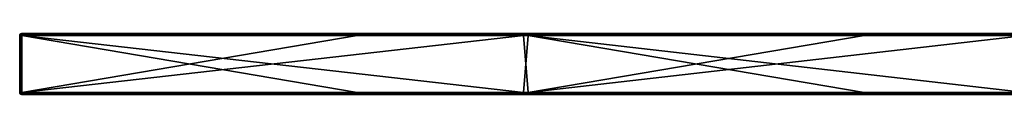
# Model space of a CAD drawing. Header units: millimetres. Extents: x -792 to 792, y -10 to 10.
# Tile 1 of 10: x -792 to -695, y -6 to 0. Entities that reach past the tile are written whole.
import ezdxf

# ---------------------------------------------------------------- set-up
doc = ezdxf.new("R2010")
doc.units = ezdxf.units.MM
doc.header["$LTSCALE"] = 65.185185
for name, color, linetype in [('1', 7, 'CONTINUOUS'), ('10', 7, 'CONTINUOUS'), ('12', 7, 'CONTINUOUS'), ('13', 7, 'CONTINUOUS'), ('14', 7, 'CONTINUOUS'), ('16', 7, 'CONTINUOUS'), ('17', 7, 'CONTINUOUS'), ('19', 7, 'CONTINUOUS'), ('2', 7, 'CONTINUOUS'), ('20', 7, 'CONTINUOUS'), ('21', 7, 'CONTINUOUS'), ('22', 7, 'CONTINUOUS'), ('3', 7, 'CONTINUOUS'), ('4', 7, 'CONTINUOUS'), ('6', 7, 'CONTINUOUS'), ('8', 7, 'CONTINUOUS'), ('9', 7, 'CONTINUOUS')]:
    doc.layers.add(name, color=color, linetype=linetype)

msp = doc.modelspace()

# ---------------------------------------------------------------- linework, layer by layer
at = {"layer": '1', "linetype": 'CONTINUOUS'}
for points in [[(-792.3, 0, 500.65), (-792.3, 0, 504.8), (-742.3, 0, 504.8), (-792.3, 0, 500.65)], [(-792.3, 0, 454.8), (-792.3, 0, 500.65), (-742.3, 0, 504.8), (-792.3, 0, 454.8)], [(-742.781, 0, 454.8), (-792.3, 0, 454.8), (-742.3, 0, 504.8), (-742.781, 0, 454.8)], [(-792.3, 0, 454.8), (-742.781, 0, 454.8), (-792.3, 0, 450.6), (-792.3, 0, 454.8)], [(-742.781, 0, 454.8), (-742.781, 0, 404.75), (-792.3, 0, 404.75), (-742.781, 0, 454.8)], [(-742.781, 0, 454.8), (-792.3, 0, 404.75), (-792.3, 0, 450.6), (-742.781, 0, 454.8)], [(-759.2, 0, 0.2), (-792.3, 0, 0.2), (-742.781, 0, 4.35), (-759.2, 0, 0.2)], [(-742.781, 0, 4.35), (-792.3, 0, 0.2), (-792.3, 0, 4.35), (-742.781, 0, 4.35)], [(-742.781, 0, 4.35), (-792.3, 0, 4.35), (-742.781, 0, 54.4), (-742.781, 0, 4.35)], [(-792.3, 0, 4.35), (-792.3, 0, 50.2), (-742.781, 0, 54.4), (-792.3, 0, 4.35)], [(-742.781, 0, 54.4), (-792.3, 0, 50.2), (-792.3, 0, 54.4), (-742.781, 0, 54.4)], [(-742.781, 0, 54.4), (-792.3, 0, 54.4), (-742.781, 0, 104.45), (-742.781, 0, 54.4)], [(-792.3, 0, 54.4), (-792.3, 0, 100.25), (-742.781, 0, 104.45), (-792.3, 0, 54.4)], [(-742.781, 0, 104.45), (-792.3, 0, 100.25), (-792.3, 0, 104.45), (-742.781, 0, 104.45)], [(-742.781, 0, 104.45), (-792.3, 0, 104.45), (-742.781, 0, 154.5), (-742.781, 0, 104.45)], [(-792.3, 0, 104.45), (-792.3, 0, 150.3), (-742.781, 0, 154.5), (-792.3, 0, 104.45)], [(-742.781, 0, 154.5), (-792.3, 0, 150.3), (-792.3, 0, 154.5), (-742.781, 0, 154.5)], [(-742.781, 0, 154.5), (-792.3, 0, 154.5), (-742.781, 0, 204.55), (-742.781, 0, 154.5)], [(-792.3, 0, 154.5), (-792.3, 0, 200.35), (-742.781, 0, 204.55), (-792.3, 0, 154.5)], [(-742.781, 0, 204.55), (-792.3, 0, 200.35), (-792.3, 0, 204.55), (-742.781, 0, 204.55)], [(-742.781, 0, 204.55), (-792.3, 0, 204.55), (-742.781, 0, 254.6), (-742.781, 0, 204.55)], [(-792.3, 0, 204.55), (-792.3, 0, 250.4), (-742.781, 0, 254.6), (-792.3, 0, 204.55)], [(-742.781, 0, 254.6), (-792.3, 0, 250.4), (-792.3, 0, 254.6), (-742.781, 0, 254.6)], [(-742.781, 0, 254.6), (-792.3, 0, 254.6), (-742.781, 0, 304.65), (-742.781, 0, 254.6)], [(-792.3, 0, 254.6), (-792.3, 0, 300.45), (-742.781, 0, 304.65), (-792.3, 0, 254.6)], [(-742.781, 0, 304.65), (-792.3, 0, 300.45), (-792.3, 0, 304.65), (-742.781, 0, 304.65)], [(-742.781, 0, 304.65), (-792.3, 0, 304.65), (-742.781, 0, 354.7), (-742.781, 0, 304.65)], [(-792.3, 0, 304.65), (-792.3, 0, 350.5), (-742.781, 0, 354.7), (-792.3, 0, 304.65)], [(-742.781, 0, 354.7), (-792.3, 0, 350.5), (-792.3, 0, 354.7), (-742.781, 0, 354.7)], [(-742.781, 0, 354.7), (-792.3, 0, 354.7), (-742.781, 0, 404.75), (-742.781, 0, 354.7)], [(-792.3, 0, 354.7), (-792.3, 0, 400.55), (-742.781, 0, 404.75), (-792.3, 0, 354.7)], [(-742.781, 0, 404.75), (-792.3, 0, 400.55), (-792.3, 0, 404.75), (-742.781, 0, 404.75)], [(-742.781, 0, 0.2), (-759.2, 0, 0.2), (-742.781, 0, 4.35), (-742.781, 0, 0.2)], [(-693.263, 0, 454.8), (-742.781, 0, 454.8), (-693.263, 0, 504.8), (-693.263, 0, 454.8)], [(-742.781, 0, 454.8), (-693.263, 0, 454.8), (-742.781, 0, 404.75), (-742.781, 0, 454.8)], [(-693.263, 0, 504.8), (-742.781, 0, 454.8), (-742.3, 0, 504.8), (-693.263, 0, 504.8)], [(-693.263, 0, 454.8), (-693.263, 0, 404.75), (-742.781, 0, 404.75), (-693.263, 0, 454.8)], [(-709.15, 0, 0.2), (-742.781, 0, 0.2), (-693.263, 0, 4.35), (-709.15, 0, 0.2)], [(-693.263, 0, 4.35), (-742.781, 0, 0.2), (-742.781, 0, 4.35), (-693.263, 0, 4.35)], [(-693.263, 0, 4.35), (-742.781, 0, 4.35), (-693.263, 0, 54.4), (-693.263, 0, 4.35)], [(-693.263, 0, 54.4), (-742.781, 0, 4.35), (-742.781, 0, 54.4), (-693.263, 0, 54.4)], [(-693.263, 0, 54.4), (-742.781, 0, 54.4), (-693.263, 0, 104.45), (-693.263, 0, 54.4)], [(-693.263, 0, 104.45), (-742.781, 0, 54.4), (-742.781, 0, 104.45), (-693.263, 0, 104.45)], [(-693.263, 0, 104.45), (-742.781, 0, 104.45), (-693.263, 0, 154.5), (-693.263, 0, 104.45)], [(-693.263, 0, 154.5), (-742.781, 0, 104.45), (-742.781, 0, 154.5), (-693.263, 0, 154.5)], [(-693.263, 0, 154.5), (-742.781, 0, 154.5), (-693.263, 0, 204.55), (-693.263, 0, 154.5)], [(-693.263, 0, 204.55), (-742.781, 0, 154.5), (-742.781, 0, 204.55), (-693.263, 0, 204.55)], [(-693.263, 0, 204.55), (-742.781, 0, 204.55), (-693.263, 0, 254.6), (-693.263, 0, 204.55)], [(-693.263, 0, 254.6), (-742.781, 0, 204.55), (-742.781, 0, 254.6), (-693.263, 0, 254.6)], [(-693.263, 0, 254.6), (-742.781, 0, 254.6), (-693.263, 0, 304.65), (-693.263, 0, 254.6)], [(-693.263, 0, 304.65), (-742.781, 0, 254.6), (-742.781, 0, 304.65), (-693.263, 0, 304.65)], [(-693.263, 0, 304.65), (-742.781, 0, 304.65), (-693.263, 0, 354.7), (-693.263, 0, 304.65)], [(-693.263, 0, 354.7), (-742.781, 0, 304.65), (-742.781, 0, 354.7), (-693.263, 0, 354.7)], [(-693.263, 0, 354.7), (-742.781, 0, 354.7), (-693.263, 0, 404.75), (-693.263, 0, 354.7)], [(-693.263, 0, 404.75), (-742.781, 0, 354.7), (-742.781, 0, 404.75), (-693.263, 0, 404.75)], [(-693.263, 0, 0.2), (-709.15, 0, 0.2), (-693.263, 0, 4.35), (-693.263, 0, 0.2)]]:
    msp.add_3dface(points, dxfattribs=at)
at = {"layer": '10', "linetype": 'CONTINUOUS'}
for points in [[(-742.3, 0, 504.8), (-792.3, 0, 504.8), (-792.3, -0.059, 504.941), (-742.3, 0, 504.8)], [(-742.3, 0, 504.8), (-792.3, -0.059, 504.941), (-742.3, -0.027, 504.9), (-742.3, 0, 504.8)], [(-692.25, 0, 504.8), (-693.263, 0, 504.8), (-742.3, -0.027, 504.9), (-692.25, 0, 504.8)], [(-692.25, 0, 504.8), (-742.3, -0.027, 504.9), (-692.25, -0.027, 504.9), (-692.25, 0, 504.8)], [(-693.263, 0, 504.8), (-742.3, 0, 504.8), (-742.3, -0.027, 504.9), (-693.263, 0, 504.8)], [(-742.3, -0.027, 504.9), (-792.3, -0.059, 504.941), (-742.3, -0.1, 504.973), (-742.3, -0.027, 504.9)], [(-792.3, -0.059, 504.941), (-792.3, -0.2, 505), (-742.3, -0.1, 504.973), (-792.3, -0.059, 504.941)], [(-792.3, -0.2, 505), (-742.3, -0.2, 505), (-742.3, -0.1, 504.973), (-792.3, -0.2, 505)], [(-742.3, -0.027, 504.9), (-742.3, -0.1, 504.973), (-692.25, -0.027, 504.9), (-742.3, -0.027, 504.9)], [(-692.25, -0.027, 504.9), (-742.3, -0.1, 504.973), (-692.25, -0.1, 504.973), (-692.25, -0.027, 504.9)], [(-742.3, -0.2, 505), (-693.263, -0.2, 505), (-692.25, -0.1, 504.973), (-742.3, -0.2, 505)], [(-742.3, -0.1, 504.973), (-742.3, -0.2, 505), (-692.25, -0.1, 504.973), (-742.3, -0.1, 504.973)]]:
    msp.add_3dface(points, dxfattribs=at)
at = {"layer": '12', "linetype": 'CONTINUOUS'}
for points in [[(-792.3, 0, 0.2), (-759.2, 0, 0.2), (-759.2, -0.027, 0.1), (-792.3, 0, 0.2)], [(-792.3, 0, 0.2), (-759.2, -0.027, 0.1), (-792.3, -0.059, 0.058), (-792.3, 0, 0.2)], [(-759.2, 0, 0.2), (-742.781, 0, 0.2), (-709.15, -0.027, 0.1), (-759.2, 0, 0.2)], [(-759.2, 0, 0.2), (-709.15, -0.027, 0.1), (-759.2, -0.027, 0.1), (-759.2, 0, 0.2)], [(-742.781, 0, 0.2), (-709.15, 0, 0.2), (-709.15, -0.027, 0.1), (-742.781, 0, 0.2)], [(-709.15, 0, 0.2), (-693.263, 0, 0.2), (-659.1, -0.027, 0.1), (-709.15, 0, 0.2)], [(-709.15, 0, 0.2), (-659.1, -0.027, 0.1), (-709.15, -0.027, 0.1), (-709.15, 0, 0.2)], [(-759.2, -0.027, 0.1), (-759.2, -0.1, 0.027), (-792.3, -0.059, 0.058), (-759.2, -0.027, 0.1)], [(-759.2, -0.2), (-792.3, -0.2), (-792.3, -0.059, 0.058), (-759.2, -0.2)], [(-759.2, -0.1, 0.027), (-759.2, -0.2), (-792.3, -0.059, 0.058), (-759.2, -0.1, 0.027)], [(-709.15, -0.027, 0.1), (-709.15, -0.1, 0.027), (-759.2, -0.027, 0.1), (-709.15, -0.027, 0.1)], [(-759.2, -0.027, 0.1), (-709.15, -0.1, 0.027), (-759.2, -0.1, 0.027), (-759.2, -0.027, 0.1)], [(-709.15, -0.2), (-742.781, -0.2), (-759.2, -0.1, 0.027), (-709.15, -0.2)], [(-709.15, -0.1, 0.027), (-709.15, -0.2), (-759.2, -0.1, 0.027), (-709.15, -0.1, 0.027)], [(-742.781, -0.2), (-759.2, -0.2), (-759.2, -0.1, 0.027), (-742.781, -0.2)], [(-659.1, -0.027, 0.1), (-659.1, -0.1, 0.027), (-709.15, -0.027, 0.1), (-659.1, -0.027, 0.1)], [(-709.15, -0.027, 0.1), (-659.1, -0.1, 0.027), (-709.15, -0.1, 0.027), (-709.15, -0.027, 0.1)], [(-659.1, -0.2), (-693.263, -0.2), (-709.15, -0.1, 0.027), (-659.1, -0.2)], [(-659.1, -0.1, 0.027), (-659.1, -0.2), (-709.15, -0.1, 0.027), (-659.1, -0.1, 0.027)], [(-693.263, -0.2), (-709.15, -0.2), (-709.15, -0.1, 0.027), (-693.263, -0.2)]]:
    msp.add_3dface(points, dxfattribs=at)
at = {"layer": '13', "linetype": 'CONTINUOUS'}
for points in [[(-792.5, -5.8, 0.2), (-792.5, -0.2, 0.2), (-792.441, -0.2, 0.059), (-792.5, -5.8, 0.2)], [(-792.5, -5.8, 0.2), (-792.441, -0.2, 0.059), (-792.441, -5.8, 0.058), (-792.5, -5.8, 0.2)], [(-792.3, -0.2), (-792.3, -5.8), (-792.441, -5.8, 0.058), (-792.3, -0.2)], [(-792.441, -0.2, 0.059), (-792.3, -0.2), (-792.441, -5.8, 0.058), (-792.441, -0.2, 0.059)]]:
    msp.add_3dface(points, dxfattribs=at)
at = {"layer": '14', "linetype": 'CONTINUOUS'}
for points in [[(-792.3, -5.8), (-742.3, -5.8), (-742.3, -5.9, 0.027), (-792.3, -5.8)], [(-792.3, -5.941, 0.059), (-792.3, -5.8), (-742.3, -5.9, 0.027), (-792.3, -5.941, 0.059)], [(-742.3, -5.8), (-693.263, -5.8), (-692.25, -5.9, 0.027), (-742.3, -5.8)], [(-742.3, -5.9, 0.027), (-742.3, -5.8), (-692.25, -5.9, 0.027), (-742.3, -5.9, 0.027)], [(-742.3, -5.973, 0.1), (-792.3, -5.941, 0.059), (-742.3, -5.9, 0.027), (-742.3, -5.973, 0.1)], [(-742.3, -6, 0.2), (-792.3, -6, 0.2), (-792.3, -5.941, 0.059), (-742.3, -6, 0.2)], [(-742.3, -6, 0.2), (-792.3, -5.941, 0.059), (-742.3, -5.973, 0.1), (-742.3, -6, 0.2)], [(-742.3, -5.973, 0.1), (-742.3, -5.9, 0.027), (-692.25, -5.973, 0.1), (-742.3, -5.973, 0.1)], [(-692.25, -5.973, 0.1), (-742.3, -5.9, 0.027), (-692.25, -5.9, 0.027), (-692.25, -5.973, 0.1)], [(-692.25, -6, 0.2), (-693.263, -6, 0.2), (-742.3, -5.973, 0.1), (-692.25, -6, 0.2)], [(-692.25, -6, 0.2), (-742.3, -5.973, 0.1), (-692.25, -5.973, 0.1), (-692.25, -6, 0.2)], [(-693.263, -6, 0.2), (-742.3, -6, 0.2), (-742.3, -5.973, 0.1), (-693.263, -6, 0.2)]]:
    msp.add_3dface(points, dxfattribs=at)
at = {"layer": '16', "linetype": 'CONTINUOUS'}
for points in [[(-792.3, 0, 4.35), (-792.3, 0, 0.2), (-792.46, -0.08, 0.2), (-792.3, 0, 4.35)], [(-792.3, 0, 50.2), (-792.3, 0, 4.35), (-792.46, -0.08, 0.2), (-792.3, 0, 50.2)], [(-792.3, 0, 50.2), (-792.46, -0.08, 0.2), (-792.4, -0.027, 50.2), (-792.3, 0, 50.2)], [(-792.3, 0, 504.8), (-792.3, 0, 500.65), (-792.4, -0.027, 500.65), (-792.3, 0, 504.8)], [(-792.3, 0, 504.8), (-792.4, -0.027, 500.65), (-792.375, -0.015, 504.8), (-792.3, 0, 504.8)], [(-792.3, 0, 500.65), (-792.3, 0, 454.8), (-792.4, -0.027, 450.6), (-792.3, 0, 500.65)], [(-792.3, 0, 500.65), (-792.4, -0.027, 450.6), (-792.4, -0.027, 500.65), (-792.3, 0, 500.65)], [(-792.3, 0, 454.8), (-792.3, 0, 450.6), (-792.4, -0.027, 450.6), (-792.3, 0, 454.8)], [(-792.3, 0, 54.4), (-792.3, 0, 50.2), (-792.4, -0.027, 50.2), (-792.3, 0, 54.4)], [(-792.3, 0, 100.25), (-792.3, 0, 54.4), (-792.4, -0.027, 50.2), (-792.3, 0, 100.25)], [(-792.3, 0, 104.45), (-792.3, 0, 100.25), (-792.4, -0.027, 100.25), (-792.3, 0, 104.45)], [(-792.3, 0, 100.25), (-792.4, -0.027, 50.2), (-792.4, -0.027, 100.25), (-792.3, 0, 100.25)], [(-792.3, 0, 150.3), (-792.3, 0, 104.45), (-792.4, -0.027, 100.25), (-792.3, 0, 150.3)], [(-792.3, 0, 154.5), (-792.3, 0, 150.3), (-792.4, -0.027, 150.3), (-792.3, 0, 154.5)], [(-792.3, 0, 150.3), (-792.4, -0.027, 100.25), (-792.4, -0.027, 150.3), (-792.3, 0, 150.3)], [(-792.3, 0, 200.35), (-792.3, 0, 154.5), (-792.4, -0.027, 150.3), (-792.3, 0, 200.35)], [(-792.3, 0, 204.55), (-792.3, 0, 200.35), (-792.4, -0.027, 200.35), (-792.3, 0, 204.55)], [(-792.3, 0, 200.35), (-792.4, -0.027, 150.3), (-792.4, -0.027, 200.35), (-792.3, 0, 200.35)], [(-792.3, 0, 250.4), (-792.3, 0, 204.55), (-792.4, -0.027, 200.35), (-792.3, 0, 250.4)], [(-792.3, 0, 254.6), (-792.3, 0, 250.4), (-792.4, -0.027, 250.4), (-792.3, 0, 254.6)], [(-792.3, 0, 250.4), (-792.4, -0.027, 200.35), (-792.4, -0.027, 250.4), (-792.3, 0, 250.4)], [(-792.3, 0, 300.45), (-792.3, 0, 254.6), (-792.4, -0.027, 250.4), (-792.3, 0, 300.45)], [(-792.3, 0, 304.65), (-792.3, 0, 300.45), (-792.4, -0.027, 300.45), (-792.3, 0, 304.65)], [(-792.3, 0, 300.45), (-792.4, -0.027, 250.4), (-792.4, -0.027, 300.45), (-792.3, 0, 300.45)], [(-792.3, 0, 350.5), (-792.3, 0, 304.65), (-792.4, -0.027, 300.45), (-792.3, 0, 350.5)], [(-792.3, 0, 354.7), (-792.3, 0, 350.5), (-792.4, -0.027, 350.5), (-792.3, 0, 354.7)], [(-792.3, 0, 350.5), (-792.4, -0.027, 300.45), (-792.4, -0.027, 350.5), (-792.3, 0, 350.5)], [(-792.3, 0, 400.55), (-792.3, 0, 354.7), (-792.4, -0.027, 350.5), (-792.3, 0, 400.55)], [(-792.3, 0, 404.75), (-792.3, 0, 400.55), (-792.4, -0.027, 400.55), (-792.3, 0, 404.75)], [(-792.3, 0, 400.55), (-792.4, -0.027, 350.5), (-792.4, -0.027, 400.55), (-792.3, 0, 400.55)], [(-792.3, 0, 450.6), (-792.3, 0, 404.75), (-792.4, -0.027, 400.55), (-792.3, 0, 450.6)], [(-792.3, 0, 450.6), (-792.4, -0.027, 400.55), (-792.4, -0.027, 450.6), (-792.3, 0, 450.6)], [(-792.5, -0.2, 500.65), (-792.5, -0.2, 504.8), (-792.441, -0.058, 504.8), (-792.5, -0.2, 500.65)], [(-792.473, -0.1, 500.65), (-792.5, -0.2, 500.65), (-792.441, -0.058, 504.8), (-792.473, -0.1, 500.65)], [(-792.46, -0.08, 0.2), (-792.5, -0.2, 0.2), (-792.473, -0.1, 50.2), (-792.46, -0.08, 0.2)], [(-792.5, -0.2, 0.2), (-792.5, -0.2, 46.073), (-792.473, -0.1, 50.2), (-792.5, -0.2, 0.2)], [(-792.5, -0.2, 46.073), (-792.5, -0.2, 50.2), (-792.473, -0.1, 50.2), (-792.5, -0.2, 46.073)], [(-792.5, -0.2, 50.2), (-792.5, -0.2, 91.945), (-792.473, -0.1, 100.25), (-792.5, -0.2, 50.2)], [(-792.473, -0.1, 50.2), (-792.5, -0.2, 50.2), (-792.473, -0.1, 100.25), (-792.473, -0.1, 50.2)], [(-792.5, -0.2, 91.945), (-792.5, -0.2, 100.25), (-792.473, -0.1, 100.25), (-792.5, -0.2, 91.945)], [(-792.5, -0.2, 100.25), (-792.5, -0.2, 137.818), (-792.473, -0.1, 150.3), (-792.5, -0.2, 100.25)], [(-792.473, -0.1, 100.25), (-792.5, -0.2, 100.25), (-792.473, -0.1, 150.3), (-792.473, -0.1, 100.25)], [(-792.5, -0.2, 137.818), (-792.5, -0.2, 150.3), (-792.473, -0.1, 150.3), (-792.5, -0.2, 137.818)], [(-792.5, -0.2, 150.3), (-792.5, -0.2, 183.691), (-792.473, -0.1, 200.35), (-792.5, -0.2, 150.3)], [(-792.473, -0.1, 150.3), (-792.5, -0.2, 150.3), (-792.473, -0.1, 200.35), (-792.473, -0.1, 150.3)], [(-792.5, -0.2, 183.691), (-792.5, -0.2, 200.35), (-792.473, -0.1, 200.35), (-792.5, -0.2, 183.691)], [(-792.5, -0.2, 200.35), (-792.5, -0.2, 229.564), (-792.473, -0.1, 250.4), (-792.5, -0.2, 200.35)], [(-792.473, -0.1, 200.35), (-792.5, -0.2, 200.35), (-792.473, -0.1, 250.4), (-792.473, -0.1, 200.35)], [(-792.5, -0.2, 229.564), (-792.5, -0.2, 250.4), (-792.473, -0.1, 250.4), (-792.5, -0.2, 229.564)], [(-792.5, -0.2, 250.4), (-792.5, -0.2, 275.436), (-792.473, -0.1, 300.45), (-792.5, -0.2, 250.4)], [(-792.473, -0.1, 250.4), (-792.5, -0.2, 250.4), (-792.473, -0.1, 300.45), (-792.473, -0.1, 250.4)], [(-792.5, -0.2, 275.436), (-792.5, -0.2, 300.45), (-792.473, -0.1, 300.45), (-792.5, -0.2, 275.436)], [(-792.5, -0.2, 300.45), (-792.5, -0.2, 321.309), (-792.473, -0.1, 350.5), (-792.5, -0.2, 300.45)], [(-792.473, -0.1, 300.45), (-792.5, -0.2, 300.45), (-792.473, -0.1, 350.5), (-792.473, -0.1, 300.45)], [(-792.5, -0.2, 321.309), (-792.5, -0.2, 350.5), (-792.473, -0.1, 350.5), (-792.5, -0.2, 321.309)], [(-792.5, -0.2, 350.5), (-792.5, -0.2, 367.182), (-792.473, -0.1, 400.55), (-792.5, -0.2, 350.5)], [(-792.473, -0.1, 350.5), (-792.5, -0.2, 350.5), (-792.473, -0.1, 400.55), (-792.473, -0.1, 350.5)], [(-792.5, -0.2, 367.182), (-792.5, -0.2, 400.55), (-792.473, -0.1, 400.55), (-792.5, -0.2, 367.182)], [(-792.5, -0.2, 400.55), (-792.5, -0.2, 413.055), (-792.473, -0.1, 450.6), (-792.5, -0.2, 400.55)], [(-792.473, -0.1, 400.55), (-792.5, -0.2, 400.55), (-792.473, -0.1, 450.6), (-792.473, -0.1, 400.55)], [(-792.5, -0.2, 413.055), (-792.5, -0.2, 450.6), (-792.473, -0.1, 450.6), (-792.5, -0.2, 413.055)], [(-792.5, -0.2, 450.6), (-792.5, -0.2, 458.927), (-792.473, -0.1, 500.65), (-792.5, -0.2, 450.6)], [(-792.473, -0.1, 450.6), (-792.5, -0.2, 450.6), (-792.473, -0.1, 500.65), (-792.473, -0.1, 450.6)], [(-792.5, -0.2, 458.927), (-792.5, -0.2, 500.65), (-792.473, -0.1, 500.65), (-792.5, -0.2, 458.927)], [(-792.4, -0.027, 50.2), (-792.46, -0.08, 0.2), (-792.473, -0.1, 50.2), (-792.4, -0.027, 50.2)], [(-792.4, -0.027, 50.2), (-792.473, -0.1, 50.2), (-792.4, -0.027, 100.25), (-792.4, -0.027, 50.2)], [(-792.4, -0.027, 100.25), (-792.473, -0.1, 50.2), (-792.473, -0.1, 100.25), (-792.4, -0.027, 100.25)], [(-792.4, -0.027, 100.25), (-792.473, -0.1, 100.25), (-792.4, -0.027, 150.3), (-792.4, -0.027, 100.25)], [(-792.4, -0.027, 150.3), (-792.473, -0.1, 100.25), (-792.473, -0.1, 150.3), (-792.4, -0.027, 150.3)], [(-792.4, -0.027, 150.3), (-792.473, -0.1, 150.3), (-792.4, -0.027, 200.35), (-792.4, -0.027, 150.3)], [(-792.4, -0.027, 200.35), (-792.473, -0.1, 150.3), (-792.473, -0.1, 200.35), (-792.4, -0.027, 200.35)], [(-792.4, -0.027, 200.35), (-792.473, -0.1, 200.35), (-792.4, -0.027, 250.4), (-792.4, -0.027, 200.35)], [(-792.4, -0.027, 250.4), (-792.473, -0.1, 200.35), (-792.473, -0.1, 250.4), (-792.4, -0.027, 250.4)], [(-792.4, -0.027, 250.4), (-792.473, -0.1, 250.4), (-792.4, -0.027, 300.45), (-792.4, -0.027, 250.4)], [(-792.4, -0.027, 300.45), (-792.473, -0.1, 250.4), (-792.473, -0.1, 300.45), (-792.4, -0.027, 300.45)], [(-792.4, -0.027, 300.45), (-792.473, -0.1, 300.45), (-792.4, -0.027, 350.5), (-792.4, -0.027, 300.45)], [(-792.4, -0.027, 350.5), (-792.473, -0.1, 300.45), (-792.473, -0.1, 350.5), (-792.4, -0.027, 350.5)], [(-792.4, -0.027, 350.5), (-792.473, -0.1, 350.5), (-792.4, -0.027, 400.55), (-792.4, -0.027, 350.5)], [(-792.4, -0.027, 400.55), (-792.473, -0.1, 350.5), (-792.473, -0.1, 400.55), (-792.4, -0.027, 400.55)], [(-792.4, -0.027, 400.55), (-792.473, -0.1, 400.55), (-792.4, -0.027, 450.6), (-792.4, -0.027, 400.55)], [(-792.4, -0.027, 450.6), (-792.473, -0.1, 400.55), (-792.473, -0.1, 450.6), (-792.4, -0.027, 450.6)], [(-792.4, -0.027, 450.6), (-792.473, -0.1, 450.6), (-792.4, -0.027, 500.65), (-792.4, -0.027, 450.6)], [(-792.4, -0.027, 500.65), (-792.473, -0.1, 450.6), (-792.473, -0.1, 500.65), (-792.4, -0.027, 500.65)], [(-792.4, -0.027, 500.65), (-792.473, -0.1, 500.65), (-792.441, -0.058, 504.8), (-792.4, -0.027, 500.65)], [(-792.375, -0.015, 504.8), (-792.4, -0.027, 500.65), (-792.441, -0.058, 504.8), (-792.375, -0.015, 504.8)]]:
    msp.add_3dface(points, dxfattribs=at)
at = {"layer": '17', "linetype": 'CONTINUOUS'}
for points in [[(-792.5, -5.8, 504.8), (-792.5, -5.8, 458.927), (-792.473, -5.9, 454.8), (-792.5, -5.8, 504.8)], [(-792.46, -5.92, 504.8), (-792.5, -5.8, 504.8), (-792.473, -5.9, 454.8), (-792.46, -5.92, 504.8)], [(-792.5, -5.8, 458.927), (-792.5, -5.8, 454.8), (-792.473, -5.9, 454.8), (-792.5, -5.8, 458.927)], [(-792.5, -5.8, 454.8), (-792.5, -5.8, 413.055), (-792.473, -5.9, 404.75), (-792.5, -5.8, 454.8)], [(-792.473, -5.9, 454.8), (-792.5, -5.8, 454.8), (-792.473, -5.9, 404.75), (-792.473, -5.9, 454.8)], [(-792.5, -5.8, 413.055), (-792.5, -5.8, 404.75), (-792.473, -5.9, 404.75), (-792.5, -5.8, 413.055)], [(-792.5, -5.8, 404.75), (-792.5, -5.8, 367.182), (-792.473, -5.9, 354.7), (-792.5, -5.8, 404.75)], [(-792.473, -5.9, 404.75), (-792.5, -5.8, 404.75), (-792.473, -5.9, 354.7), (-792.473, -5.9, 404.75)], [(-792.5, -5.8, 367.182), (-792.5, -5.8, 354.7), (-792.473, -5.9, 354.7), (-792.5, -5.8, 367.182)], [(-792.5, -5.8, 354.7), (-792.5, -5.8, 321.309), (-792.473, -5.9, 304.65), (-792.5, -5.8, 354.7)], [(-792.473, -5.9, 354.7), (-792.5, -5.8, 354.7), (-792.473, -5.9, 304.65), (-792.473, -5.9, 354.7)], [(-792.5, -5.8, 321.309), (-792.5, -5.8, 304.65), (-792.473, -5.9, 304.65), (-792.5, -5.8, 321.309)], [(-792.5, -5.8, 304.65), (-792.5, -5.8, 275.436), (-792.473, -5.9, 254.6), (-792.5, -5.8, 304.65)], [(-792.473, -5.9, 304.65), (-792.5, -5.8, 304.65), (-792.473, -5.9, 254.6), (-792.473, -5.9, 304.65)], [(-792.5, -5.8, 275.436), (-792.5, -5.8, 254.6), (-792.473, -5.9, 254.6), (-792.5, -5.8, 275.436)], [(-792.5, -5.8, 254.6), (-792.5, -5.8, 229.564), (-792.473, -5.9, 204.55), (-792.5, -5.8, 254.6)], [(-792.473, -5.9, 254.6), (-792.5, -5.8, 254.6), (-792.473, -5.9, 204.55), (-792.473, -5.9, 254.6)], [(-792.5, -5.8, 229.564), (-792.5, -5.8, 204.55), (-792.473, -5.9, 204.55), (-792.5, -5.8, 229.564)], [(-792.5, -5.8, 204.55), (-792.5, -5.8, 183.691), (-792.473, -5.9, 154.5), (-792.5, -5.8, 204.55)], [(-792.473, -5.9, 204.55), (-792.5, -5.8, 204.55), (-792.473, -5.9, 154.5), (-792.473, -5.9, 204.55)], [(-792.5, -5.8, 183.691), (-792.5, -5.8, 154.5), (-792.473, -5.9, 154.5), (-792.5, -5.8, 183.691)], [(-792.5, -5.8, 154.5), (-792.5, -5.8, 137.818), (-792.473, -5.9, 104.45), (-792.5, -5.8, 154.5)], [(-792.473, -5.9, 154.5), (-792.5, -5.8, 154.5), (-792.473, -5.9, 104.45), (-792.473, -5.9, 154.5)], [(-792.5, -5.8, 137.818), (-792.5, -5.8, 104.45), (-792.473, -5.9, 104.45), (-792.5, -5.8, 137.818)], [(-792.5, -5.8, 104.45), (-792.5, -5.8, 91.945), (-792.473, -5.9, 54.4), (-792.5, -5.8, 104.45)], [(-792.473, -5.9, 104.45), (-792.5, -5.8, 104.45), (-792.473, -5.9, 54.4), (-792.473, -5.9, 104.45)], [(-792.5, -5.8, 91.945), (-792.5, -5.8, 54.4), (-792.473, -5.9, 54.4), (-792.5, -5.8, 91.945)], [(-792.5, -5.8, 54.4), (-792.5, -5.8, 46.073), (-792.473, -5.9, 4.35), (-792.5, -5.8, 54.4)], [(-792.473, -5.9, 54.4), (-792.5, -5.8, 54.4), (-792.473, -5.9, 4.35), (-792.473, -5.9, 54.4)], [(-792.5, -5.8, 46.073), (-792.5, -5.8, 4.35), (-792.473, -5.9, 4.35), (-792.5, -5.8, 46.073)], [(-792.5, -5.8, 4.35), (-792.5, -5.8, 0.2), (-792.42, -5.96, 0.2), (-792.5, -5.8, 4.35)], [(-792.473, -5.9, 4.35), (-792.5, -5.8, 4.35), (-792.42, -5.96, 0.2), (-792.473, -5.9, 4.35)], [(-792.4, -5.973, 4.35), (-792.473, -5.9, 4.35), (-792.42, -5.96, 0.2), (-792.4, -5.973, 4.35)], [(-792.4, -5.973, 4.35), (-792.473, -5.9, 54.4), (-792.473, -5.9, 4.35), (-792.4, -5.973, 4.35)], [(-792.4, -5.973, 54.4), (-792.473, -5.9, 104.45), (-792.473, -5.9, 54.4), (-792.4, -5.973, 54.4)], [(-792.4, -5.973, 54.4), (-792.473, -5.9, 54.4), (-792.4, -5.973, 4.35), (-792.4, -5.973, 54.4)], [(-792.4, -5.973, 104.45), (-792.473, -5.9, 154.5), (-792.473, -5.9, 104.45), (-792.4, -5.973, 104.45)], [(-792.4, -5.973, 154.5), (-792.473, -5.9, 154.5), (-792.4, -5.973, 104.45), (-792.4, -5.973, 154.5)], [(-792.4, -5.973, 154.5), (-792.473, -5.9, 204.55), (-792.473, -5.9, 154.5), (-792.4, -5.973, 154.5)], [(-792.4, -5.973, 204.55), (-792.473, -5.9, 204.55), (-792.4, -5.973, 154.5), (-792.4, -5.973, 204.55)], [(-792.4, -5.973, 104.45), (-792.473, -5.9, 104.45), (-792.4, -5.973, 54.4), (-792.4, -5.973, 104.45)], [(-792.4, -5.973, 204.55), (-792.473, -5.9, 254.6), (-792.473, -5.9, 204.55), (-792.4, -5.973, 204.55)], [(-792.4, -5.973, 254.6), (-792.473, -5.9, 254.6), (-792.4, -5.973, 204.55), (-792.4, -5.973, 254.6)], [(-792.4, -5.973, 454.8), (-792.46, -5.92, 504.8), (-792.473, -5.9, 454.8), (-792.4, -5.973, 454.8)], [(-792.4, -5.973, 454.8), (-792.473, -5.9, 454.8), (-792.4, -5.973, 404.75), (-792.4, -5.973, 454.8)], [(-792.4, -5.973, 404.75), (-792.473, -5.9, 454.8), (-792.473, -5.9, 404.75), (-792.4, -5.973, 404.75)], [(-792.4, -5.973, 404.75), (-792.473, -5.9, 404.75), (-792.4, -5.973, 354.7), (-792.4, -5.973, 404.75)], [(-792.4, -5.973, 354.7), (-792.473, -5.9, 404.75), (-792.473, -5.9, 354.7), (-792.4, -5.973, 354.7)], [(-792.4, -5.973, 354.7), (-792.473, -5.9, 354.7), (-792.4, -5.973, 304.65), (-792.4, -5.973, 354.7)], [(-792.4, -5.973, 304.65), (-792.473, -5.9, 354.7), (-792.473, -5.9, 304.65), (-792.4, -5.973, 304.65)], [(-792.4, -5.973, 304.65), (-792.473, -5.9, 304.65), (-792.4, -5.973, 254.6), (-792.4, -5.973, 304.65)], [(-792.4, -5.973, 254.6), (-792.473, -5.9, 304.65), (-792.473, -5.9, 254.6), (-792.4, -5.973, 254.6)], [(-792.3, -6, 454.8), (-792.3, -6, 504.8), (-792.46, -5.92, 504.8), (-792.3, -6, 454.8)], [(-792.3, -6, 454.8), (-792.46, -5.92, 504.8), (-792.4, -5.973, 454.8), (-792.3, -6, 454.8)], [(-792.3, -6, 0.2), (-792.4, -5.973, 4.35), (-792.42, -5.96, 0.2), (-792.3, -6, 0.2)], [(-792.3, -6, 404.75), (-792.3, -6, 454.8), (-792.4, -5.973, 454.8), (-792.3, -6, 404.75)], [(-792.3, -6, 354.7), (-792.3, -6, 404.75), (-792.4, -5.973, 404.75), (-792.3, -6, 354.7)], [(-792.3, -6, 404.75), (-792.4, -5.973, 454.8), (-792.4, -5.973, 404.75), (-792.3, -6, 404.75)], [(-792.3, -6, 304.65), (-792.3, -6, 354.7), (-792.4, -5.973, 354.7), (-792.3, -6, 304.65)], [(-792.3, -6, 354.7), (-792.4, -5.973, 404.75), (-792.4, -5.973, 354.7), (-792.3, -6, 354.7)], [(-792.3, -6, 254.6), (-792.3, -6, 304.65), (-792.4, -5.973, 304.65), (-792.3, -6, 254.6)], [(-792.3, -6, 304.65), (-792.4, -5.973, 354.7), (-792.4, -5.973, 304.65), (-792.3, -6, 304.65)], [(-792.3, -6, 204.55), (-792.3, -6, 254.6), (-792.4, -5.973, 254.6), (-792.3, -6, 204.55)], [(-792.3, -6, 254.6), (-792.4, -5.973, 304.65), (-792.4, -5.973, 254.6), (-792.3, -6, 254.6)], [(-792.3, -6, 154.5), (-792.3, -6, 204.55), (-792.4, -5.973, 204.55), (-792.3, -6, 154.5)], [(-792.3, -6, 204.55), (-792.4, -5.973, 254.6), (-792.4, -5.973, 204.55), (-792.3, -6, 204.55)], [(-792.3, -6, 104.45), (-792.3, -6, 154.5), (-792.4, -5.973, 154.5), (-792.3, -6, 104.45)], [(-792.3, -6, 154.5), (-792.4, -5.973, 204.55), (-792.4, -5.973, 154.5), (-792.3, -6, 154.5)], [(-792.3, -6, 54.4), (-792.3, -6, 104.45), (-792.4, -5.973, 104.45), (-792.3, -6, 54.4)], [(-792.3, -6, 104.45), (-792.4, -5.973, 154.5), (-792.4, -5.973, 104.45), (-792.3, -6, 104.45)], [(-792.3, -6, 4.35), (-792.3, -6, 54.4), (-792.4, -5.973, 54.4), (-792.3, -6, 4.35)], [(-792.3, -6, 54.4), (-792.4, -5.973, 104.45), (-792.4, -5.973, 54.4), (-792.3, -6, 54.4)], [(-792.3, -6, 0.2), (-792.3, -6, 4.35), (-792.4, -5.973, 4.35), (-792.3, -6, 0.2)], [(-792.3, -6, 4.35), (-792.4, -5.973, 54.4), (-792.4, -5.973, 4.35), (-792.3, -6, 4.35)]]:
    msp.add_3dface(points, dxfattribs=at)
at = {"layer": '19', "linetype": 'CONTINUOUS'}
for points in [[(-792.46, -0.08, 0.2), (-792.3, 0, 0.2), (-792.4, -0.059, 0.1), (-792.46, -0.08, 0.2)], [(-792.3, 0, 0.2), (-792.3, -0.059, 0.058), (-792.4, -0.059, 0.1), (-792.3, 0, 0.2)], [(-792.441, -0.2, 0.059), (-792.5, -0.2, 0.2), (-792.4, -0.059, 0.1), (-792.441, -0.2, 0.059)], [(-792.5, -0.2, 0.2), (-792.46, -0.08, 0.2), (-792.4, -0.059, 0.1), (-792.5, -0.2, 0.2)], [(-792.3, -0.059, 0.058), (-792.3, -0.2), (-792.441, -0.2, 0.059), (-792.3, -0.059, 0.058)], [(-792.3, -0.059, 0.058), (-792.441, -0.2, 0.059), (-792.4, -0.059, 0.1), (-792.3, -0.059, 0.058)]]:
    msp.add_3dface(points, dxfattribs=at)
at = {"layer": '2', "linetype": 'CONTINUOUS'}
for points in [[(-759.2, -6, 504.8), (-792.3, -6, 504.8), (-742.781, -6, 454.8), (-759.2, -6, 504.8)], [(-742.781, -6, 454.8), (-792.3, -6, 504.8), (-792.3, -6, 454.8), (-742.781, -6, 454.8)], [(-742.781, -6, 454.8), (-792.3, -6, 454.8), (-742.781, -6, 404.75), (-742.781, -6, 454.8)], [(-792.3, -6, 454.8), (-792.3, -6, 404.75), (-742.781, -6, 404.75), (-792.3, -6, 454.8)], [(-742.781, -6, 404.75), (-792.3, -6, 404.75), (-742.781, -6, 354.7), (-742.781, -6, 404.75)], [(-792.3, -6, 404.75), (-792.3, -6, 354.7), (-742.781, -6, 354.7), (-792.3, -6, 404.75)], [(-742.781, -6, 354.7), (-792.3, -6, 354.7), (-742.781, -6, 304.65), (-742.781, -6, 354.7)], [(-792.3, -6, 354.7), (-792.3, -6, 304.65), (-742.781, -6, 304.65), (-792.3, -6, 354.7)], [(-742.781, -6, 304.65), (-792.3, -6, 304.65), (-742.781, -6, 254.6), (-742.781, -6, 304.65)], [(-792.3, -6, 304.65), (-792.3, -6, 254.6), (-742.781, -6, 254.6), (-792.3, -6, 304.65)], [(-742.781, -6, 254.6), (-792.3, -6, 254.6), (-742.781, -6, 204.55), (-742.781, -6, 254.6)], [(-792.3, -6, 254.6), (-792.3, -6, 204.55), (-742.781, -6, 204.55), (-792.3, -6, 254.6)], [(-742.781, -6, 204.55), (-792.3, -6, 204.55), (-742.781, -6, 154.5), (-742.781, -6, 204.55)], [(-792.3, -6, 204.55), (-792.3, -6, 154.5), (-742.781, -6, 154.5), (-792.3, -6, 204.55)], [(-742.781, -6, 154.5), (-792.3, -6, 154.5), (-742.781, -6, 104.45), (-742.781, -6, 154.5)], [(-792.3, -6, 154.5), (-792.3, -6, 104.45), (-742.781, -6, 104.45), (-792.3, -6, 154.5)], [(-742.781, -6, 104.45), (-792.3, -6, 104.45), (-742.781, -6, 54.4), (-742.781, -6, 104.45)], [(-792.3, -6, 104.45), (-792.3, -6, 54.4), (-742.781, -6, 54.4), (-792.3, -6, 104.45)], [(-742.781, -6, 54.4), (-792.3, -6, 54.4), (-742.781, -6, 4.35), (-742.781, -6, 54.4)], [(-792.3, -6, 54.4), (-792.3, -6, 4.35), (-742.781, -6, 4.35), (-792.3, -6, 54.4)], [(-742.781, -6, 4.35), (-792.3, -6, 4.35), (-742.3, -6, 0.2), (-742.781, -6, 4.35)], [(-792.3, -6, 4.35), (-792.3, -6, 0.2), (-742.3, -6, 0.2), (-792.3, -6, 4.35)], [(-742.781, -6, 504.8), (-759.2, -6, 504.8), (-742.781, -6, 454.8), (-742.781, -6, 504.8)], [(-709.15, -6, 504.8), (-742.781, -6, 504.8), (-693.263, -6, 454.8), (-709.15, -6, 504.8)], [(-693.263, -6, 454.8), (-742.781, -6, 504.8), (-742.781, -6, 454.8), (-693.263, -6, 454.8)], [(-693.263, -6, 454.8), (-742.781, -6, 454.8), (-693.263, -6, 404.75), (-693.263, -6, 454.8)], [(-693.263, -6, 404.75), (-742.781, -6, 454.8), (-742.781, -6, 404.75), (-693.263, -6, 404.75)], [(-693.263, -6, 404.75), (-742.781, -6, 404.75), (-693.263, -6, 354.7), (-693.263, -6, 404.75)], [(-693.263, -6, 354.7), (-742.781, -6, 404.75), (-742.781, -6, 354.7), (-693.263, -6, 354.7)], [(-693.263, -6, 354.7), (-742.781, -6, 354.7), (-693.263, -6, 304.65), (-693.263, -6, 354.7)], [(-693.263, -6, 304.65), (-742.781, -6, 354.7), (-742.781, -6, 304.65), (-693.263, -6, 304.65)], [(-693.263, -6, 304.65), (-742.781, -6, 304.65), (-693.263, -6, 254.6), (-693.263, -6, 304.65)], [(-693.263, -6, 254.6), (-742.781, -6, 304.65), (-742.781, -6, 254.6), (-693.263, -6, 254.6)], [(-693.263, -6, 254.6), (-742.781, -6, 254.6), (-693.263, -6, 204.55), (-693.263, -6, 254.6)], [(-693.263, -6, 204.55), (-742.781, -6, 254.6), (-742.781, -6, 204.55), (-693.263, -6, 204.55)], [(-693.263, -6, 204.55), (-742.781, -6, 204.55), (-693.263, -6, 154.5), (-693.263, -6, 204.55)], [(-693.263, -6, 154.5), (-742.781, -6, 204.55), (-742.781, -6, 154.5), (-693.263, -6, 154.5)], [(-693.263, -6, 154.5), (-742.781, -6, 154.5), (-693.263, -6, 104.45), (-693.263, -6, 154.5)], [(-693.263, -6, 104.45), (-742.781, -6, 154.5), (-742.781, -6, 104.45), (-693.263, -6, 104.45)], [(-693.263, -6, 104.45), (-742.781, -6, 104.45), (-693.263, -6, 54.4), (-693.263, -6, 104.45)], [(-693.263, -6, 54.4), (-742.781, -6, 104.45), (-742.781, -6, 54.4), (-693.263, -6, 54.4)], [(-693.263, -6, 54.4), (-742.781, -6, 54.4), (-693.263, -6, 4.35), (-693.263, -6, 54.4)], [(-693.263, -6, 4.35), (-742.781, -6, 54.4), (-742.781, -6, 4.35), (-693.263, -6, 4.35)], [(-693.263, -6, 4.35), (-742.781, -6, 4.35), (-693.263, -6, 0.2), (-693.263, -6, 4.35)], [(-693.263, -6, 0.2), (-742.781, -6, 4.35), (-742.3, -6, 0.2), (-693.263, -6, 0.2)], [(-693.263, -6, 504.8), (-709.15, -6, 504.8), (-693.263, -6, 454.8), (-693.263, -6, 504.8)]]:
    msp.add_3dface(points, dxfattribs=at)
at = {"layer": '20', "linetype": 'CONTINUOUS'}
for points in [[(-792.3, -0.059, 504.941), (-792.3, 0, 504.8), (-792.375, -0.015, 504.8), (-792.3, -0.059, 504.941)], [(-792.441, -0.058, 504.8), (-792.5, -0.2, 504.8), (-792.473, -0.129, 504.871), (-792.441, -0.058, 504.8)], [(-792.5, -0.2, 504.8), (-792.441, -0.2, 504.942), (-792.473, -0.129, 504.871), (-792.5, -0.2, 504.8)], [(-792.4, -0.078, 504.922), (-792.441, -0.058, 504.8), (-792.473, -0.129, 504.871), (-792.4, -0.078, 504.922)], [(-792.441, -0.2, 504.942), (-792.4, -0.078, 504.922), (-792.473, -0.129, 504.871), (-792.441, -0.2, 504.942)], [(-792.375, -0.015, 504.8), (-792.441, -0.058, 504.8), (-792.4, -0.078, 504.922), (-792.375, -0.015, 504.8)], [(-792.441, -0.2, 504.942), (-792.375, -0.2, 504.985), (-792.4, -0.078, 504.922), (-792.441, -0.2, 504.942)], [(-792.3, -0.059, 504.941), (-792.375, -0.015, 504.8), (-792.4, -0.078, 504.922), (-792.3, -0.059, 504.941)], [(-792.3, -0.2, 505), (-792.3, -0.059, 504.941), (-792.4, -0.078, 504.922), (-792.3, -0.2, 505)], [(-792.375, -0.2, 504.985), (-792.3, -0.2, 505), (-792.4, -0.078, 504.922), (-792.375, -0.2, 504.985)]]:
    msp.add_3dface(points, dxfattribs=at)
at = {"layer": '21', "linetype": 'CONTINUOUS'}
for points in [[(-792.441, -5.8, 504.941), (-792.5, -5.8, 504.8), (-792.4, -5.941, 504.9), (-792.441, -5.8, 504.941)], [(-792.5, -5.8, 504.8), (-792.46, -5.92, 504.8), (-792.4, -5.941, 504.9), (-792.5, -5.8, 504.8)], [(-792.3, -5.941, 504.942), (-792.3, -5.8, 505), (-792.441, -5.8, 504.941), (-792.3, -5.941, 504.942)], [(-792.3, -5.941, 504.942), (-792.441, -5.8, 504.941), (-792.4, -5.941, 504.9), (-792.3, -5.941, 504.942)], [(-792.46, -5.92, 504.8), (-792.3, -6, 504.8), (-792.4, -5.941, 504.9), (-792.46, -5.92, 504.8)], [(-792.3, -6, 504.8), (-792.3, -5.941, 504.942), (-792.4, -5.941, 504.9), (-792.3, -6, 504.8)]]:
    msp.add_3dface(points, dxfattribs=at)
at = {"layer": '22', "linetype": 'CONTINUOUS'}
for points in [[(-792.5, -5.8, 0.2), (-792.441, -5.8, 0.058), (-792.441, -5.9, 0.1), (-792.5, -5.8, 0.2)], [(-792.42, -5.96, 0.2), (-792.5, -5.8, 0.2), (-792.441, -5.9, 0.1), (-792.42, -5.96, 0.2)], [(-792.441, -5.8, 0.058), (-792.3, -5.8), (-792.3, -5.941, 0.059), (-792.441, -5.8, 0.058)], [(-792.441, -5.8, 0.058), (-792.3, -5.941, 0.059), (-792.441, -5.9, 0.1), (-792.441, -5.8, 0.058)], [(-792.3, -5.941, 0.059), (-792.3, -6, 0.2), (-792.441, -5.9, 0.1), (-792.3, -5.941, 0.059)], [(-792.3, -6, 0.2), (-792.42, -5.96, 0.2), (-792.441, -5.9, 0.1), (-792.3, -6, 0.2)]]:
    msp.add_3dface(points, dxfattribs=at)
at = {"layer": '3', "linetype": 'CONTINUOUS'}
for points in [[(-792.5, -5.8, 458.927), (-792.5, -5.8, 504.8), (-792.5, -0.2, 458.927), (-792.5, -5.8, 458.927)], [(-792.5, -0.2, 458.927), (-792.5, -5.8, 504.8), (-792.5, -0.2, 500.65), (-792.5, -0.2, 458.927)], [(-792.5, -0.2, 500.65), (-792.5, -5.8, 504.8), (-792.5, -0.2, 504.8), (-792.5, -0.2, 500.65)], [(-792.5, -5.8, 454.8), (-792.5, -5.8, 458.927), (-792.5, -0.2, 450.6), (-792.5, -5.8, 454.8)], [(-792.5, -0.2, 450.6), (-792.5, -5.8, 458.927), (-792.5, -0.2, 458.927), (-792.5, -0.2, 450.6)], [(-792.5, -5.8, 413.055), (-792.5, -5.8, 454.8), (-792.5, -0.2, 413.055), (-792.5, -5.8, 413.055)], [(-792.5, -0.2, 413.055), (-792.5, -5.8, 454.8), (-792.5, -0.2, 450.6), (-792.5, -0.2, 413.055)], [(-792.5, -5.8, 404.75), (-792.5, -5.8, 413.055), (-792.5, -0.2, 400.55), (-792.5, -5.8, 404.75)], [(-792.5, -0.2, 400.55), (-792.5, -5.8, 413.055), (-792.5, -0.2, 413.055), (-792.5, -0.2, 400.55)], [(-792.5, -5.8, 367.182), (-792.5, -5.8, 404.75), (-792.5, -0.2, 367.182), (-792.5, -5.8, 367.182)], [(-792.5, -0.2, 367.182), (-792.5, -5.8, 404.75), (-792.5, -0.2, 400.55), (-792.5, -0.2, 367.182)], [(-792.5, -5.8, 354.7), (-792.5, -5.8, 367.182), (-792.5, -0.2, 350.5), (-792.5, -5.8, 354.7)], [(-792.5, -0.2, 350.5), (-792.5, -5.8, 367.182), (-792.5, -0.2, 367.182), (-792.5, -0.2, 350.5)], [(-792.5, -5.8, 321.309), (-792.5, -5.8, 354.7), (-792.5, -0.2, 321.309), (-792.5, -5.8, 321.309)], [(-792.5, -0.2, 321.309), (-792.5, -5.8, 354.7), (-792.5, -0.2, 350.5), (-792.5, -0.2, 321.309)], [(-792.5, -5.8, 304.65), (-792.5, -5.8, 321.309), (-792.5, -0.2, 300.45), (-792.5, -5.8, 304.65)], [(-792.5, -0.2, 300.45), (-792.5, -5.8, 321.309), (-792.5, -0.2, 321.309), (-792.5, -0.2, 300.45)], [(-792.5, -5.8, 275.436), (-792.5, -5.8, 304.65), (-792.5, -0.2, 275.436), (-792.5, -5.8, 275.436)], [(-792.5, -0.2, 275.436), (-792.5, -5.8, 304.65), (-792.5, -0.2, 300.45), (-792.5, -0.2, 275.436)], [(-792.5, -5.8, 254.6), (-792.5, -5.8, 275.436), (-792.5, -0.2, 250.4), (-792.5, -5.8, 254.6)], [(-792.5, -0.2, 250.4), (-792.5, -5.8, 275.436), (-792.5, -0.2, 275.436), (-792.5, -0.2, 250.4)], [(-792.5, -5.8, 229.564), (-792.5, -5.8, 254.6), (-792.5, -0.2, 229.564), (-792.5, -5.8, 229.564)], [(-792.5, -0.2, 229.564), (-792.5, -5.8, 254.6), (-792.5, -0.2, 250.4), (-792.5, -0.2, 229.564)], [(-792.5, -5.8, 204.55), (-792.5, -5.8, 229.564), (-792.5, -0.2, 200.35), (-792.5, -5.8, 204.55)], [(-792.5, -0.2, 200.35), (-792.5, -5.8, 229.564), (-792.5, -0.2, 229.564), (-792.5, -0.2, 200.35)], [(-792.5, -5.8, 183.691), (-792.5, -5.8, 204.55), (-792.5, -0.2, 183.691), (-792.5, -5.8, 183.691)], [(-792.5, -0.2, 183.691), (-792.5, -5.8, 204.55), (-792.5, -0.2, 200.35), (-792.5, -0.2, 183.691)], [(-792.5, -5.8, 154.5), (-792.5, -5.8, 183.691), (-792.5, -0.2, 150.3), (-792.5, -5.8, 154.5)], [(-792.5, -0.2, 150.3), (-792.5, -5.8, 183.691), (-792.5, -0.2, 183.691), (-792.5, -0.2, 150.3)], [(-792.5, -5.8, 137.818), (-792.5, -5.8, 154.5), (-792.5, -0.2, 137.818), (-792.5, -5.8, 137.818)], [(-792.5, -0.2, 137.818), (-792.5, -5.8, 154.5), (-792.5, -0.2, 150.3), (-792.5, -0.2, 137.818)], [(-792.5, -5.8, 104.45), (-792.5, -5.8, 137.818), (-792.5, -0.2, 100.25), (-792.5, -5.8, 104.45)], [(-792.5, -0.2, 100.25), (-792.5, -5.8, 137.818), (-792.5, -0.2, 137.818), (-792.5, -0.2, 100.25)], [(-792.5, -5.8, 91.945), (-792.5, -5.8, 104.45), (-792.5, -0.2, 91.945), (-792.5, -5.8, 91.945)], [(-792.5, -0.2, 91.945), (-792.5, -5.8, 104.45), (-792.5, -0.2, 100.25), (-792.5, -0.2, 91.945)], [(-792.5, -5.8, 54.4), (-792.5, -5.8, 91.945), (-792.5, -0.2, 50.2), (-792.5, -5.8, 54.4)], [(-792.5, -0.2, 50.2), (-792.5, -5.8, 91.945), (-792.5, -0.2, 91.945), (-792.5, -0.2, 50.2)], [(-792.5, -5.8, 46.073), (-792.5, -5.8, 54.4), (-792.5, -0.2, 46.073), (-792.5, -5.8, 46.073)], [(-792.5, -0.2, 46.073), (-792.5, -5.8, 54.4), (-792.5, -0.2, 50.2), (-792.5, -0.2, 46.073)], [(-792.5, -5.8, 4.35), (-792.5, -5.8, 46.073), (-792.5, -0.2, 0.2), (-792.5, -5.8, 4.35)], [(-792.5, -0.2, 0.2), (-792.5, -5.8, 46.073), (-792.5, -0.2, 46.073), (-792.5, -0.2, 0.2)], [(-792.5, -5.8, 0.2), (-792.5, -5.8, 4.35), (-792.5, -0.2, 0.2), (-792.5, -5.8, 0.2)]]:
    msp.add_3dface(points, dxfattribs=at)
at = {"layer": '4', "linetype": 'CONTINUOUS'}
for points in [[(-742.3, -0.2, 505), (-792.3, -0.2, 505), (-742.781, -5.8, 505), (-742.3, -0.2, 505)], [(-742.781, -5.8, 505), (-792.3, -0.2, 505), (-759.2, -5.8, 505), (-742.781, -5.8, 505)], [(-759.2, -5.8, 505), (-792.3, -0.2, 505), (-792.3, -5.8, 505), (-759.2, -5.8, 505)], [(-709.15, -5.8, 505), (-742.3, -0.2, 505), (-742.781, -5.8, 505), (-709.15, -5.8, 505)], [(-693.263, -0.2, 505), (-742.3, -0.2, 505), (-693.263, -5.8, 505), (-693.263, -0.2, 505)], [(-693.263, -5.8, 505), (-742.3, -0.2, 505), (-709.15, -5.8, 505), (-693.263, -5.8, 505)]]:
    msp.add_3dface(points, dxfattribs=at)
at = {"layer": '6', "linetype": 'CONTINUOUS'}
for points in [[(-759.2, -0.2), (-742.781, -0.2), (-792.3, -5.8), (-759.2, -0.2)], [(-792.3, -5.8), (-742.781, -0.2), (-742.3, -5.8), (-792.3, -5.8)], [(-792.3, -0.2), (-759.2, -0.2), (-792.3, -5.8), (-792.3, -0.2)], [(-742.781, -0.2), (-709.15, -0.2), (-742.3, -5.8), (-742.781, -0.2)], [(-709.15, -0.2), (-693.263, -0.2), (-742.3, -5.8), (-709.15, -0.2)], [(-742.3, -5.8), (-693.263, -0.2), (-693.263, -5.8), (-742.3, -5.8)]]:
    msp.add_3dface(points, dxfattribs=at)
at = {"layer": '8', "linetype": 'CONTINUOUS'}
for points in [[(-759.2, -5.8, 505), (-792.3, -5.8, 505), (-792.3, -5.941, 504.942), (-759.2, -5.8, 505)], [(-759.2, -5.9, 504.973), (-759.2, -5.8, 505), (-792.3, -5.941, 504.942), (-759.2, -5.9, 504.973)], [(-709.15, -5.8, 505), (-742.781, -5.8, 505), (-759.2, -5.9, 504.973), (-709.15, -5.8, 505)], [(-709.15, -5.9, 504.973), (-709.15, -5.8, 505), (-759.2, -5.9, 504.973), (-709.15, -5.9, 504.973)], [(-742.781, -5.8, 505), (-759.2, -5.8, 505), (-759.2, -5.9, 504.973), (-742.781, -5.8, 505)], [(-659.1, -5.8, 505), (-693.263, -5.8, 505), (-709.15, -5.9, 504.973), (-659.1, -5.8, 505)], [(-659.1, -5.9, 504.973), (-659.1, -5.8, 505), (-709.15, -5.9, 504.973), (-659.1, -5.9, 504.973)], [(-693.263, -5.8, 505), (-709.15, -5.8, 505), (-709.15, -5.9, 504.973), (-693.263, -5.8, 505)], [(-759.2, -5.973, 504.9), (-759.2, -5.9, 504.973), (-792.3, -5.941, 504.942), (-759.2, -5.973, 504.9)], [(-792.3, -6, 504.8), (-759.2, -5.973, 504.9), (-792.3, -5.941, 504.942), (-792.3, -6, 504.8)], [(-792.3, -6, 504.8), (-759.2, -6, 504.8), (-759.2, -5.973, 504.9), (-792.3, -6, 504.8)], [(-709.15, -5.973, 504.9), (-709.15, -5.9, 504.973), (-759.2, -5.973, 504.9), (-709.15, -5.973, 504.9)], [(-759.2, -5.973, 504.9), (-709.15, -5.9, 504.973), (-759.2, -5.9, 504.973), (-759.2, -5.973, 504.9)], [(-759.2, -6, 504.8), (-742.781, -6, 504.8), (-709.15, -5.973, 504.9), (-759.2, -6, 504.8)], [(-759.2, -6, 504.8), (-709.15, -5.973, 504.9), (-759.2, -5.973, 504.9), (-759.2, -6, 504.8)], [(-742.781, -6, 504.8), (-709.15, -6, 504.8), (-709.15, -5.973, 504.9), (-742.781, -6, 504.8)], [(-659.1, -5.973, 504.9), (-659.1, -5.9, 504.973), (-709.15, -5.973, 504.9), (-659.1, -5.973, 504.9)], [(-709.15, -5.973, 504.9), (-659.1, -5.9, 504.973), (-709.15, -5.9, 504.973), (-709.15, -5.973, 504.9)], [(-709.15, -6, 504.8), (-693.263, -6, 504.8), (-659.1, -5.973, 504.9), (-709.15, -6, 504.8)], [(-709.15, -6, 504.8), (-659.1, -5.973, 504.9), (-709.15, -5.973, 504.9), (-709.15, -6, 504.8)]]:
    msp.add_3dface(points, dxfattribs=at)
at = {"layer": '9', "linetype": 'CONTINUOUS'}
for points in [[(-792.5, -0.2, 504.8), (-792.5, -5.8, 504.8), (-792.441, -5.8, 504.941), (-792.5, -0.2, 504.8)], [(-792.441, -0.2, 504.942), (-792.5, -0.2, 504.8), (-792.441, -5.8, 504.941), (-792.441, -0.2, 504.942)], [(-792.441, -0.2, 504.942), (-792.3, -5.8, 505), (-792.375, -0.2, 504.985), (-792.441, -0.2, 504.942)], [(-792.3, -5.8, 505), (-792.441, -0.2, 504.942), (-792.441, -5.8, 504.941), (-792.3, -5.8, 505)], [(-792.3, -5.8, 505), (-792.3, -0.2, 505), (-792.375, -0.2, 504.985), (-792.3, -5.8, 505)]]:
    msp.add_3dface(points, dxfattribs=at)

doc.saveas('drawing.dxf')
